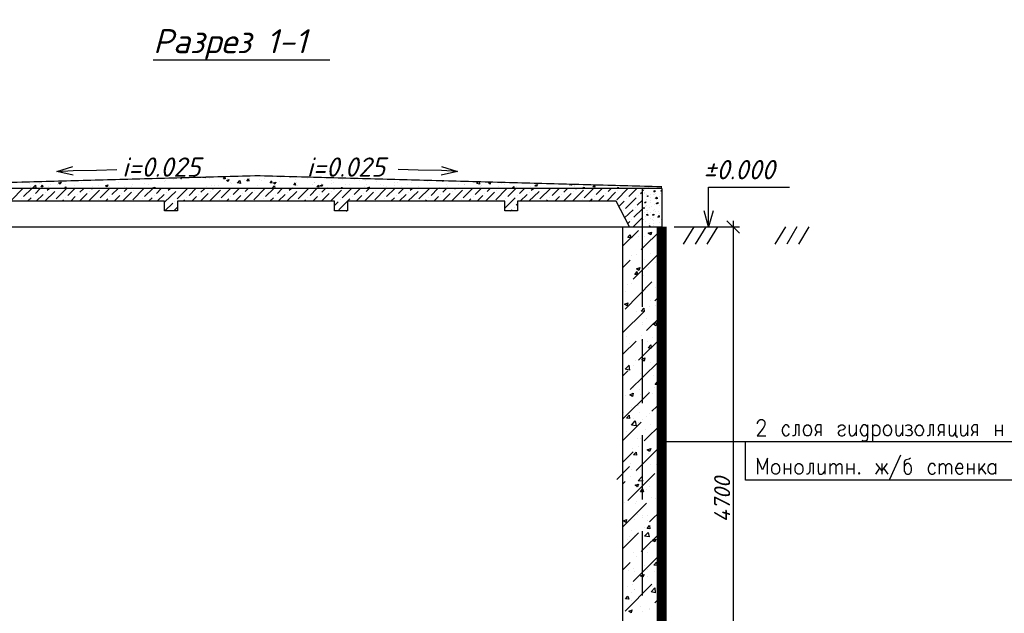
# Model space of a CAD drawing. Extents: x -119078 to 1619993, y 264752 to 340742.
# Tile 71 of 220: x 437390 to 452734, y 316423 to 325684. Entities that reach past the tile are written whole.
import ezdxf

# ---------------------------------------------------------------- set-up
doc = ezdxf.new("R2010")
doc.units = 0
doc.header["$MEASUREMENT"] = 0
for name, color, linetype in [('PDF _Геометрия', 250, 'Continuous'), ('PDF _Текст', 7, 'Continuous'), ('Ярлык', 1, 'Continuous')]:
    doc.layers.add(name, color=color, linetype=linetype)
doc.styles.add('ISO', font='times.ttf')
doc.styles.add('PDF ISOCPEUR Italic', font='isocpeui.ttf')

msp = doc.modelspace()

# ---------------------------------------------------------------- linework, layer by layer
at = {"layer": 'PDF _Геометрия', "color": 7, "lineweight": -3}
for points in [[(439469.806, 325056.505), (441374.856, 325056.505), (442225.778, 325056.505)], [(438225.174, 323259.408), (437971.167, 323316.56), (438218.823, 323392.762)], [(437971.167, 323316.56), (438225.174, 323329.26), (438587.133, 323335.61), (438904.641, 323348.311)], [(444213.38, 323316.56), (443965.723, 323329.26), (443597.414, 323335.61), (443286.256, 323348.311)], [(443965.723, 323392.762), (444213.38, 323316.56), (443959.373, 323259.408)], [(435393, 323049.853), (434796.084, 323049.853), (434796.084, 322452.937), (435393, 322452.937), (435393, 314051.668), (446791.547, 314051.668), (446791.547, 322452.937), (447394.813, 322452.937), (447394.813, 313448.402)], [(435291.397, 322452.937), (446893.15, 322452.937), (447096.355, 322452.937), (447096.355, 323049.853), (435094.542, 323049.853)], [(447394.813, 323049.853), (447394.813, 322452.937)], [(448125.082, 322452.937), (448125.082, 322700.594), (448125.082, 323068.903), (449388.765, 323068.903)], [(446893.15, 322452.937), (446683.594, 322852.998), (445146.854, 322852.998), (445146.854, 322700.594), (444949.999, 322700.594), (444949.999, 322852.998), (442498.835, 322852.998), (442498.835, 322700.594), (442295.63, 322700.594), (442295.63, 322852.998), (439850.816, 322852.998), (439850.816, 322700.594), (439647.611, 322700.594), (439647.611, 322852.998), (437196.447, 322852.998)], [(448194.933, 322700.594), (448125.082, 322452.937), (448055.23, 322700.594)], [(447896.476, 322452.937), (447731.371, 322179.88)], [(448080.63, 322452.937), (447915.526, 322179.88)], [(448264.785, 322452.937), (448099.681, 322179.88)], [(449325.263, 322452.937), (449160.159, 322179.88)], [(449503.068, 322452.937), (449344.313, 322179.88)], [(449687.222, 322452.937), (449528.468, 322179.88)], [(448888.782, 319381.728), (448888.782, 319394.428), (448901.483, 319419.829), (448907.833, 319432.529), (448926.883, 319445.23), (448964.984, 319445.23), (448984.035, 319432.529), (448996.735, 319419.829), (449003.085, 319394.428), (449003.085, 319369.028), (448996.735, 319349.977), (448977.685, 319311.876), (448882.432, 319191.223), (449015.786, 319191.223)], [(449384.095, 319324.577), (449365.045, 319349.977), (449345.994, 319362.678), (449320.594, 319362.678), (449301.543, 319349.977), (449282.493, 319324.577), (449269.792, 319286.476), (449269.792, 319267.425), (449282.493, 319229.324), (449301.543, 319203.923), (449320.594, 319191.223), (449345.994, 319191.223), (449365.045, 319203.923), (449384.095, 319229.324)], [(449536.499, 319191.223), (449536.499, 319362.678), (449479.348, 319362.678), (449479.348, 319242.024), (449472.998, 319203.923), (449453.947, 319191.223), (449434.897, 319191.223)], [(449879.408, 319191.223), (449879.408, 319362.678), (449822.257, 319362.678), (449803.206, 319349.977), (449796.856, 319337.277), (449784.156, 319311.876), (449784.156, 319299.176), (449796.856, 319273.775), (449803.206, 319267.425), (449822.257, 319254.725), (449879.408, 319254.725)], [(450146.115, 319324.577), (450158.816, 319349.977), (450184.216, 319362.678), (450215.967, 319362.678), (450241.368, 319349.977), (450254.068, 319324.577), (450241.368, 319299.176), (450222.317, 319286.476), (450177.866, 319273.775), (450158.816, 319267.425), (450146.115, 319242.024), (450146.115, 319229.324), (450158.816, 319203.923), (450184.216, 319191.223), (450215.967, 319191.223), (450241.368, 319203.923), (450254.068, 319229.324)], [(450317.57, 319362.678), (450317.57, 319242.024), (450330.27, 319203.923), (450349.321, 319191.223), (450374.721, 319191.223), (450393.772, 319203.923), (450425.523, 319242.024)], [(450425.523, 319362.678), (450425.523, 319191.223)], [(450603.327, 319324.577), (450596.977, 319337.277), (450584.277, 319349.977), (450565.226, 319362.678), (450539.825, 319362.678), (450520.775, 319349.977), (450501.724, 319324.577), (450489.024, 319286.476), (450489.024, 319267.425), (450501.724, 319229.324), (450520.775, 319203.923), (450539.825, 319191.223), (450565.226, 319191.223), (450584.277, 319203.923), (450603.327, 319229.324)], [(450603.327, 319362.678), (450603.327, 319172.173), (450596.977, 319134.072), (450584.277, 319121.371), (450565.226, 319108.671), (450539.825, 319108.671), (450520.775, 319121.371)], [(450679.529, 319362.678), (450679.529, 319108.671)], [(450679.529, 319324.577), (450698.58, 319349.977), (450717.63, 319362.678), (450749.381, 319362.678), (450768.431, 319349.977), (450787.482, 319324.577), (450793.832, 319286.476), (450793.832, 319267.425), (450787.482, 319229.324), (450768.431, 319203.923), (450749.381, 319191.223), (450717.63, 319191.223), (450698.58, 319203.923), (450679.529, 319229.324)], [(451041.489, 319362.678), (451041.489, 319242.024), (451054.189, 319203.923), (451073.239, 319191.223), (451098.64, 319191.223), (451117.691, 319203.923), (451149.441, 319242.024)], [(451149.441, 319362.678), (451149.441, 319191.223)], [(451193.893, 319349.977), (451225.643, 319362.678), (451251.044, 319362.678), (451282.795, 319349.977), (451289.145, 319324.577), (451282.795, 319299.176), (451263.744, 319286.476), (451231.994, 319286.476)], [(451632.054, 319191.223), (451632.054, 319362.678), (451574.902, 319362.678), (451574.902, 319242.024), (451568.552, 319203.923), (451549.502, 319191.223), (451530.451, 319191.223)], [(451797.158, 319191.223), (451797.158, 319362.678), (451740.007, 319362.678), (451720.956, 319349.977), (451708.256, 319337.277), (451701.906, 319311.876), (451701.906, 319299.176), (451708.256, 319273.775), (451720.956, 319267.425), (451740.007, 319254.725), (451797.158, 319254.725)], [(451873.36, 319362.678), (451873.36, 319242.024), (451879.71, 319203.923), (451898.761, 319191.223), (451930.512, 319191.223), (451949.562, 319203.923), (451974.963, 319242.024)], [(451974.963, 319362.678), (451974.963, 319191.223), (451994.013, 319191.223), (451994.013, 319159.472)], [(452051.165, 319362.678), (452051.165, 319242.024), (452063.865, 319203.923), (452082.916, 319191.223), (452108.316, 319191.223), (452127.367, 319203.923), (452159.118, 319242.024)], [(452159.118, 319362.678), (452159.118, 319191.223)], [(452317.872, 319191.223), (452317.872, 319362.678), (452260.72, 319362.678), (452241.67, 319349.977), (452235.32, 319337.277), (452222.619, 319311.876), (452222.619, 319299.176), (452235.32, 319273.775), (452241.67, 319267.425), (452260.72, 319254.725), (452317.872, 319254.725)], [(452597.279, 319362.678), (452597.279, 319191.223)], [(452698.882, 319362.678), (452698.882, 319191.223)], [(449784.156, 319191.223), (449822.257, 319254.725)], [(451263.744, 319286.476), (451282.795, 319273.775), (451289.145, 319267.425), (451301.845, 319242.024), (451289.145, 319216.624), (451282.795, 319203.923), (451263.744, 319191.223), (451225.643, 319191.223), (451193.893, 319203.923)], [(451701.906, 319191.223), (451740.007, 319254.725)], [(452222.619, 319191.223), (452260.72, 319254.725)], [(452597.279, 319273.775), (452698.882, 319273.775)], [(447409.194, 319102.321), (458140.974, 319102.321), (458140.974, 318499.055)], [(460179.377, 318499.055), (448698.277, 318499.055), (448698.277, 319102.321)], [(449041.186, 318594.308), (449041.186, 318841.964), (448964.984, 318664.159), (448888.782, 318841.964), (448888.782, 318594.308)], [(451117.691, 318892.765), (450946.236, 318511.755)], [(451270.095, 318841.964), (451251.044, 318829.264), (451206.593, 318816.563), (451187.542, 318810.213), (451174.842, 318784.813), (451174.842, 318638.759), (451187.542, 318619.708), (451193.893, 318607.008), (451212.943, 318594.308), (451244.694, 318594.308), (451263.744, 318607.008), (451282.795, 318626.058), (451289.145, 318664.159), (451289.145, 318689.56), (451282.795, 318721.311), (451270.095, 318734.011), (451263.744, 318746.712), (451244.694, 318759.412), (451212.943, 318759.412), (451193.893, 318746.712), (451174.842, 318721.311)], [(449301.543, 318759.412), (449301.543, 318594.308)], [(449403.146, 318759.412), (449403.146, 318594.308)], [(449758.755, 318594.308), (449758.755, 318759.412), (449701.604, 318759.412), (449701.604, 318638.759), (449688.903, 318607.008), (449669.853, 318594.308), (449650.802, 318594.308)], [(449834.957, 318759.412), (449834.957, 318638.759), (449841.307, 318607.008), (449860.358, 318594.308), (449892.109, 318594.308), (449911.159, 318607.008), (449936.56, 318638.759)], [(449936.56, 318759.412), (449936.56, 318594.308)], [(450012.762, 318759.412), (450012.762, 318594.308)], [(450012.762, 318714.961), (450044.513, 318746.712), (450063.563, 318759.412), (450082.614, 318759.412), (450101.664, 318746.712), (450108.014, 318714.961), (450108.014, 318594.308)], [(450108.014, 318714.961), (450139.765, 318746.712), (450158.816, 318759.412), (450177.866, 318759.412), (450196.917, 318746.712), (450203.267, 318714.961), (450203.267, 318594.308)], [(450279.469, 318759.412), (450279.469, 318594.308)], [(450387.422, 318759.412), (450387.422, 318594.308)], [(450730.33, 318594.308), (450793.832, 318689.56)], [(450908.135, 318759.412), (450825.583, 318651.459), (450736.681, 318759.412)], [(450825.583, 318759.412), (450825.583, 318594.308)], [(450850.984, 318689.56), (450920.835, 318594.308)], [(451663.805, 318721.311), (451644.754, 318746.712), (451625.704, 318759.412), (451593.953, 318759.412), (451574.902, 318746.712), (451555.852, 318721.311), (451549.502, 318689.56), (451549.502, 318664.159), (451555.852, 318626.058), (451574.902, 318607.008), (451593.953, 318594.308), (451625.704, 318594.308), (451644.754, 318607.008), (451663.805, 318626.058)], [(451720.956, 318759.412), (451720.956, 318594.308)], [(451720.956, 318714.961), (451746.357, 318746.712), (451765.407, 318759.412), (451784.458, 318759.412), (451803.508, 318746.712), (451816.209, 318714.961), (451816.209, 318594.308)], [(451816.209, 318714.961), (451841.609, 318746.712), (451860.66, 318759.412), (451879.71, 318759.412), (451898.761, 318746.712), (451911.461, 318714.961), (451911.461, 318594.308)], [(451974.963, 318689.56), (452089.266, 318689.56), (452089.266, 318714.961), (452082.916, 318734.011), (452070.215, 318746.712), (452051.165, 318759.412), (452025.764, 318759.412), (452006.714, 318746.712), (451987.663, 318721.311), (451974.963, 318689.56), (451974.963, 318664.159), (451987.663, 318626.058), (452006.714, 318607.008), (452025.764, 318594.308), (452051.165, 318594.308), (452070.215, 318607.008), (452089.266, 318626.058)], [(452159.118, 318759.412), (452159.118, 318594.308)], [(452260.72, 318759.412), (452260.72, 318594.308)], [(452336.922, 318759.412), (452336.922, 318594.308)], [(452432.175, 318759.412), (452336.922, 318638.759)], [(452375.023, 318689.56), (452444.875, 318594.308)], [(452597.279, 318626.058), (452578.229, 318607.008), (452559.178, 318594.308), (452527.427, 318594.308), (452508.377, 318607.008), (452502.027, 318619.708), (452489.326, 318626.058), (452482.976, 318664.159), (452482.976, 318689.56), (452489.326, 318721.311), (452508.377, 318746.712), (452527.427, 318759.412), (452559.178, 318759.412), (452578.229, 318746.712), (452597.279, 318721.311)], [(452597.279, 318759.412), (452597.279, 318594.308)], [(449301.543, 318676.86), (449403.146, 318676.86)], [(450279.469, 318676.86), (450387.422, 318676.86)], [(452159.118, 318676.86), (452260.72, 318676.86)]]:
    msp.add_lwpolyline(points, dxfattribs=at)
at = {"layer": 'PDF _Геометрия', "color": 7, "lineweight": -3, "const_width": 19.05}
msp.add_lwpolyline([(434792.909, 323053.028), (434792.909, 323078.429), (441095.448, 323249.883), (447391.638, 323078.429), (447391.638, 323053.028)], close=True, dxfattribs=at)
at = {"layer": 'PDF _Геометрия', "color": 8, "lineweight": -3, "true_color": 0x767676}
for points in [[(437431.403, 323138.755), (437431.403, 323138.755)], [(438002.918, 323138.755), (438002.918, 323138.755)], [(438199.773, 323164.156), (438199.773, 323164.156)], [(438358.527, 323145.105), (438358.527, 323145.105)], [(438618.884, 323183.206), (438618.884, 323183.206)], [(438923.692, 323151.456), (438923.692, 323151.456)], [(439653.961, 323157.806), (439653.961, 323157.806)], [(439666.661, 323176.856), (439666.661, 323176.856)], [(439793.664, 323189.557), (439793.664, 323189.557)], [(439888.917, 323221.307), (439907.967, 323202.257), (439914.318, 323221.307)], [(439914.318, 323189.557), (439914.318, 323189.557)], [(439984.169, 323214.957), (439984.169, 323214.957)], [(440079.422, 323221.307), (440079.422, 323221.307)], [(440282.627, 323227.658), (440282.627, 323214.957), (440238.176, 323221.307), (440244.526, 323227.658)], [(440352.479, 323208.607), (440352.479, 323208.607)], [(440619.186, 323176.856), (440650.937, 323189.557), (440638.236, 323157.806), (440612.836, 323176.856)], [(440625.536, 323202.257), (440625.536, 323202.257)], [(440676.337, 323151.456), (440676.337, 323151.456)], [(440784.29, 323132.405), (440822.391, 323176.856), (440828.741, 323126.055), (440784.29, 323138.755)], [(440816.041, 323145.105), (440816.041, 323145.105)], [(440892.243, 323189.557), (440892.243, 323189.557)], [(440962.095, 323170.506), (440930.344, 323170.506), (440955.745, 323202.257), (440962.095, 323164.156)], [(440943.044, 323157.806), (440943.044, 323157.806)], [(440949.395, 323164.156), (440949.395, 323164.156)], [(440974.795, 323202.257), (440974.795, 323202.257)], [(441057.347, 323246.708), (441057.347, 323246.708)], [(441133.549, 323183.206), (441133.549, 323183.206)], [(441165.3, 323176.856), (441165.3, 323176.856)], [(441209.751, 323202.257), (441209.751, 323202.257)], [(441324.054, 323138.755), (441292.304, 323138.755), (441317.704, 323170.506)], [(441324.054, 323132.405), (441317.704, 323164.156)], [(441330.405, 323234.008), (441330.405, 323234.008)], [(441393.906, 323145.105), (441393.906, 323145.105)], [(441438.357, 323164.156), (441438.357, 323164.156)], [(441451.058, 323227.658), (441451.058, 323227.658)], [(441470.108, 323234.008), (441470.108, 323234.008)], [(441603.462, 323221.307), (441603.462, 323221.307)], [(441679.664, 323132.405), (441686.014, 323100.654), (441660.613, 323107.004), (441686.014, 323138.755)], [(441686.014, 323195.907), (441686.014, 323195.907)], [(441711.414, 323151.456), (441711.414, 323151.456)], [(441870.169, 323208.607), (441870.169, 323208.607)], [(441978.121, 323145.105), (441978.121, 323145.105)], [(441984.472, 323138.755), (441984.472, 323138.755)], [(442143.226, 323202.257), (442143.226, 323202.257)], [(442244.828, 323170.506), (442244.828, 323170.506)], [(442276.579, 323151.456), (442276.579, 323151.456)], [(442416.283, 323189.557), (442416.283, 323189.557)], [(442505.185, 323208.607), (442505.185, 323208.607)], [(442600.438, 323195.907), (442600.438, 323195.907)], [(442682.99, 323176.856), (442682.99, 323176.856)], [(442771.892, 323170.506), (442771.892, 323170.506)], [(442956.047, 323164.156), (442956.047, 323164.156)], [(443229.104, 323151.456), (443229.104, 323151.456)], [(443279.905, 323145.105), (443279.905, 323145.105)], [(443502.161, 323145.105), (443502.161, 323145.105)], [(443540.262, 323183.206), (443540.262, 323183.206)], [(443749.818, 323164.156), (443749.818, 323164.156)], [(443972.073, 323170.506), (443991.124, 323164.156), (443991.124, 323170.506)], [(444549.938, 323157.806), (444556.289, 323119.705), (444511.837, 323126.055), (444537.238, 323157.806)], [(444575.339, 323151.456), (444575.339, 323151.456)], [(437266.299, 322872.048), (437431.403, 323043.503)], [(437450.453, 322922.85), (437577.457, 323049.853)], [(437539.356, 323126.055), (437539.356, 323126.055)], [(437558.406, 323081.604), (437558.406, 323081.604)], [(437634.608, 322973.651), (437710.81, 323049.853)], [(437704.46, 323126.055), (437704.46, 323126.055)], [(437780.662, 322852.998), (437939.416, 323005.402)], [(437787.012, 322992.701), (437787.012, 322992.701)], [(437818.763, 323024.452), (437850.514, 323049.853)], [(437837.814, 323075.254), (437837.814, 323075.254)], [(437875.914, 323119.705), (437875.914, 323119.705)], [(437958.467, 322891.099), (438117.221, 323049.853)], [(437971.167, 323043.503), (437971.167, 323043.503)], [(437977.517, 323113.355), (437977.517, 323113.355)], [(438091.82, 323049.853), (438110.871, 323075.254), (438110.871, 323049.853)], [(438098.17, 323113.355), (438098.17, 323113.355)], [(438142.621, 322941.9), (438250.574, 323049.853)], [(438244.224, 323100.654), (438244.224, 323100.654)], [(438326.776, 322992.701), (438390.278, 323049.853)], [(438460.13, 322852.998), (438631.584, 323024.452)], [(438479.18, 323005.402), (438479.18, 323005.402)], [(438510.931, 323043.503), (438523.631, 323049.853)], [(438517.281, 323087.954), (438517.281, 323087.954)], [(438625.234, 323100.654), (438625.234, 323100.654)], [(438644.285, 322903.799), (438790.338, 323049.853)], [(438790.338, 323081.604), (438790.338, 323081.604)], [(438828.439, 322954.6), (438923.692, 323049.853)], [(438993.544, 322852.998), (439133.247, 322992.701)], [(439018.944, 323005.402), (439063.395, 323049.853)], [(439025.294, 323087.954), (439025.294, 323087.954)], [(439057.045, 323068.903), (439057.045, 323068.903)], [(439133.247, 323081.604), (439133.247, 323081.604)], [(439152.298, 323107.004), (439152.298, 323107.004)], [(439152.298, 322872.048), (439317.402, 323043.503)], [(439164.998, 323024.452), (439164.998, 323024.452)], [(439330.102, 323056.203), (439330.102, 323056.203)], [(439336.453, 322922.85), (439463.456, 323049.853), (439457.106, 323056.203), (439495.207, 323068.903), (439488.857, 323049.853)], [(439342.803, 323132.405), (439342.803, 323132.405)], [(439393.604, 323119.705), (439393.604, 323119.705)], [(439520.607, 322973.651), (439596.809, 323049.853)], [(439653.961, 322840.297), (439825.415, 323005.402)], [(439673.011, 322992.701), (439673.011, 322992.701)], [(439704.762, 323024.452), (439736.513, 323049.853)], [(439844.466, 322891.099), (440003.22, 323049.853)], [(439857.166, 323043.503), (439857.166, 323043.503)], [(440028.621, 322941.9), (440136.573, 323049.853)], [(440085.772, 323049.853), (440085.772, 323049.853)], [(440168.324, 323056.203), (440168.324, 323056.203)], [(440174.674, 323056.203), (440174.674, 323056.203)], [(440212.775, 322992.701), (440276.277, 323049.853)], [(440301.678, 323075.254), (440301.678, 323075.254)], [(440346.129, 322852.998), (440517.583, 323024.452)], [(440365.179, 323005.402), (440365.179, 323005.402)], [(440384.23, 323100.654), (440384.23, 323100.654)], [(440396.93, 323043.503), (440409.631, 323049.853)], [(440428.681, 323094.304), (440428.681, 323094.304)], [(440492.183, 323100.654), (440492.183, 323100.654)], [(440530.284, 322903.799), (440676.337, 323049.853)], [(440689.038, 323126.055), (440689.038, 323126.055)], [(440714.438, 322954.6), (440809.691, 323049.853)], [(440879.543, 322852.998), (441019.246, 322992.701)], [(440904.943, 323005.402), (440949.395, 323049.853)], [(441038.297, 322872.048), (441203.401, 323043.503)], [(441050.997, 323024.452), (441050.997, 323024.452)], [(441095.448, 323094.304), (441095.448, 323094.304)], [(441222.452, 322922.85), (441349.455, 323049.853)], [(441324.054, 323049.853), (441362.155, 323094.304), (441368.506, 323049.853)], [(441324.054, 323049.853), (441324.054, 323049.853)], [(441406.607, 322973.651), (441482.809, 323049.853)], [(441463.758, 323062.553), (441463.758, 323062.553)], [(441552.66, 322852.998), (441711.414, 323005.402)], [(441559.01, 322992.701), (441559.01, 322992.701)], [(441590.761, 323024.452), (441622.512, 323049.853)], [(441641.563, 323068.903), (441641.563, 323068.903)], [(441724.115, 323100.654), (441724.115, 323100.654)], [(441730.465, 322891.099), (441889.219, 323049.853)], [(441743.165, 323043.503), (441743.165, 323043.503)], [(441914.62, 322941.9), (442022.573, 323049.853)], [(441959.071, 323113.355), (441959.071, 323113.355)], [(442111.475, 323107.004), (442098.775, 323081.604), (442073.374, 323094.304), (442111.475, 323113.355)], [(442086.074, 323126.055), (442086.074, 323126.055)], [(442098.775, 322992.701), (442155.926, 323049.853)], [(442181.327, 323068.903), (442181.327, 323068.903)], [(442232.128, 322852.998), (442403.583, 323024.452)], [(442251.179, 323132.405), (442251.179, 323132.405)], [(442251.179, 323005.402), (442251.179, 323005.402)], [(442282.929, 323043.503), (442295.63, 323049.853)], [(442397.232, 323049.853), (442409.933, 323068.903), (442416.283, 323049.853)], [(442416.283, 322903.799), (442562.337, 323049.853)], [(442473.434, 323119.705), (442473.434, 323119.705)], [(442524.236, 323119.705), (442524.236, 323119.705)], [(442600.438, 322954.6), (442695.69, 323049.853)], [(442759.192, 323075.254), (442759.192, 323075.254)], [(442765.542, 322852.998), (442905.246, 322992.701)], [(442790.943, 323107.004), (442790.943, 323107.004)], [(442790.943, 323005.402), (442835.394, 323049.853), (442841.744, 323068.903), (442803.643, 323056.203), (442809.993, 323049.853)], [(442924.296, 322872.048), (443089.4, 323043.503)], [(442936.996, 323024.452), (442936.996, 323024.452)], [(443019.549, 323107.004), (443019.549, 323107.004)], [(443064, 323094.304), (443064, 323094.304)], [(443108.451, 323081.604), (443108.451, 323081.604)], [(443108.451, 322922.85), (443235.454, 323049.853)], [(443235.454, 323094.304), (443235.454, 323094.304)], [(443292.606, 322973.651), (443368.808, 323049.853)], [(443337.057, 323087.954), (443337.057, 323087.954)], [(443425.959, 323119.705), (443425.959, 323119.705)], [(443438.659, 322852.998), (443597.414, 323005.402)], [(443445.01, 322992.701), (443445.01, 322992.701)], [(443476.76, 323024.452), (443508.511, 323049.853)], [(443603.764, 323075.254), (443603.764, 323075.254)], [(443610.114, 322891.099), (443775.218, 323049.853)], [(443629.164, 323043.503), (443629.164, 323043.503)], [(443768.868, 323132.405), (443768.868, 323132.405)], [(443800.619, 322941.9), (443908.572, 323049.853)], [(443876.821, 323062.553), (443876.821, 323062.553)], [(443933.972, 323068.903), (443933.972, 323068.903)], [(443984.774, 322992.701), (444041.925, 323049.853)], [(444041.925, 323119.705), (444041.925, 323119.705)], [(444054.626, 323081.604), (444054.626, 323081.604)], [(444118.127, 322852.998), (444289.582, 323024.452)], [(444137.178, 323005.402), (444137.178, 323005.402)], [(444168.929, 323043.503), (444181.629, 323049.853)], [(444232.43, 323119.705), (444232.43, 323119.705)], [(444302.282, 322903.799), (444448.336, 323049.853)], [(444314.982, 323107.004), (444314.982, 323107.004)], [(444321.332, 323119.705), (444321.332, 323119.705)], [(444378.484, 323062.553), (444378.484, 323062.553)], [(444486.437, 322954.6), (444581.689, 323049.853)], [(444575.339, 323087.954), (444575.339, 323087.954)], [(444581.689, 323094.304), (444581.689, 323094.304)], [(444651.541, 323062.553), (444651.541, 323062.553)], [(444651.541, 322852.998), (444791.245, 322992.701)], [(444676.942, 323005.402), (444721.393, 323049.853)], [(444810.295, 322872.048), (444975.4, 323043.503)], [(444822.996, 323024.452), (444822.996, 323024.452)], [(444854.746, 323081.604), (444854.746, 323081.604)], [(444892.847, 323132.405), (444892.847, 323132.405)], [(444943.649, 323113.355), (444943.649, 323113.355)], [(444994.45, 322922.85), (445121.453, 323049.853)], [(445057.952, 323049.853), (445089.703, 323081.604), (445096.053, 323049.853)], [(445096.053, 323056.203), (445096.053, 323056.203)], [(445127.804, 323075.254), (445127.804, 323075.254)], [(445178.605, 322973.651), (445254.807, 323049.853)], [(445324.659, 322852.998), (445483.413, 323005.402)], [(445331.009, 322992.701), (445331.009, 322992.701)], [(445350.059, 323087.954), (445350.059, 323087.954)], [(445362.76, 323024.452), (445394.51, 323049.853)], [(445400.861, 323062.553), (445400.861, 323062.553)], [(445426.261, 323100.654), (445458.012, 323113.355), (445445.312, 323081.604), (445419.911, 323094.304)], [(445496.113, 322891.099), (445661.217, 323049.853)], [(445515.164, 323043.503), (445515.164, 323043.503)], [(445616.766, 323126.055), (445616.766, 323126.055)], [(445686.618, 322941.9), (445794.571, 323049.853)], [(445718.369, 323056.203), (445718.369, 323056.203)], [(445870.773, 322992.701), (445927.924, 323049.853)], [(445985.076, 323119.705), (445991.426, 323100.654), (445959.675, 323107.004), (445972.376, 323119.705)], [(446004.126, 322852.998), (446175.581, 323024.452)], [(446023.177, 323005.402), (446023.177, 323005.402)], [(446029.527, 323087.954), (446029.527, 323087.954)], [(446042.227, 323100.654), (446042.227, 323100.654)], [(446054.928, 323043.503), (446067.628, 323049.853)], [(446150.18, 323056.203), (446162.88, 323049.853)], [(446156.53, 323056.203), (446188.281, 323068.903), (446181.931, 323049.853)], [(446188.281, 322903.799), (446334.335, 323049.853)], [(446372.436, 322954.6), (446467.688, 323049.853)], [(446391.486, 323062.553), (446391.486, 323062.553)], [(446537.54, 322852.998), (446677.244, 322992.701)], [(446562.941, 323005.402), (446607.392, 323049.853)], [(446651.843, 323100.654), (446651.843, 323100.654)], [(446696.294, 323049.853), (446715.345, 323068.903), (446715.345, 323049.853)], [(446696.294, 322872.048), (446861.399, 323043.503)], [(446708.995, 323024.452), (446708.995, 323024.452)], [(446880.449, 322922.85), (447007.453, 323049.853)], [(447064.604, 322973.651), (447096.355, 322999.052)], [(447121.755, 323037.153), (447121.755, 323037.153)], [(447121.755, 322992.701), (447121.755, 322992.701)], [(447166.207, 323043.503), (447166.207, 323043.503)], [(447191.607, 323068.903), (447191.607, 323068.903)], [(447267.809, 323018.102), (447267.809, 323018.102)], [(447394.813, 323005.402), (447382.112, 323011.752), (447394.813, 323018.102)], [(437418.703, 322891.099), (437418.703, 322891.099)], [(437513.955, 322852.998), (437571.107, 322903.799)], [(437602.857, 322941.9), (437602.857, 322941.9)], [(437647.309, 322852.998), (437755.261, 322954.6)], [(437920.366, 322852.998), (437920.366, 322852.998)], [(438053.719, 322852.998), (438072.77, 322872.048)], [(438104.52, 322903.799), (438104.52, 322903.799)], [(438187.073, 322852.998), (438256.924, 322922.85)], [(438295.025, 322954.6), (438295.025, 322954.6)], [(438320.426, 322852.998), (438441.079, 322973.651)], [(438612.534, 322872.048), (438612.534, 322872.048)], [(438726.837, 322852.998), (438764.938, 322891.099)], [(438796.688, 322922.85), (438796.688, 322922.85)], [(438860.19, 322852.998), (438949.092, 322941.9)], [(438980.843, 322973.651), (438980.843, 322973.651)], [(439266.601, 322852.998), (439266.601, 322852.998)], [(439304.702, 322891.099), (439304.702, 322891.099)], [(439399.954, 322852.998), (439457.106, 322903.799)], [(439488.857, 322941.9), (439488.857, 322941.9)], [(439533.308, 322852.998), (439641.261, 322954.6)], [(439806.365, 322852.998), (439806.365, 322852.998)], [(439939.718, 322852.998), (439958.769, 322872.048)], [(439990.52, 322903.799), (439990.52, 322903.799)], [(440073.072, 322852.998), (440142.924, 322922.85)], [(440181.025, 322954.6), (440181.025, 322954.6)], [(440206.425, 322852.998), (440327.078, 322973.651)], [(440498.533, 322872.048), (440498.533, 322872.048)], [(440612.836, 322852.998), (440650.937, 322891.099)], [(440682.688, 322922.85), (440682.688, 322922.85)], [(440746.189, 322852.998), (440835.092, 322941.9)], [(440866.842, 322973.651), (440866.842, 322973.651)], [(441152.6, 322852.998), (441152.6, 322852.998)], [(441190.701, 322891.099), (441190.701, 322891.099)], [(441285.953, 322852.998), (441343.105, 322903.799)], [(441374.856, 322941.9), (441374.856, 322941.9)], [(441419.307, 322852.998), (441527.26, 322954.6)], [(441692.364, 322852.998), (441692.364, 322852.998)], [(441825.717, 322852.998), (441844.768, 322872.048)], [(441876.519, 322903.799), (441876.519, 322903.799)], [(441959.071, 322852.998), (442028.923, 322922.85)], [(442067.024, 322954.6), (442067.024, 322954.6)], [(442092.424, 322852.998), (442213.078, 322973.651)], [(442295.63, 322783.146), (442352.781, 322840.297)], [(442365.482, 322719.644), (442498.835, 322852.998), (442536.936, 322891.099)], [(442384.532, 322872.048), (442384.532, 322872.048)], [(442568.687, 322922.85), (442568.687, 322922.85)], [(442632.188, 322852.998), (442721.091, 322941.9)], [(442752.842, 322973.651), (442752.842, 322973.651)], [(443038.599, 322852.998), (443038.599, 322852.998)], [(443076.7, 322891.099), (443076.7, 322891.099)], [(443171.953, 322852.998), (443229.104, 322903.799)], [(443260.855, 322941.9), (443260.855, 322941.9)], [(443305.306, 322852.998), (443413.259, 322954.6)], [(443578.363, 322852.998), (443578.363, 322852.998)], [(443711.717, 322852.998), (443730.767, 322872.048)], [(443762.518, 322903.799), (443762.518, 322903.799)], [(443845.07, 322852.998), (443914.922, 322922.85)], [(443953.023, 322954.6), (443953.023, 322954.6)], [(443978.424, 322852.998), (444099.077, 322973.651)], [(444270.531, 322872.048), (444270.531, 322872.048)], [(444384.834, 322852.998), (444422.935, 322891.099)], [(444454.686, 322922.85), (444454.686, 322922.85)], [(444518.188, 322852.998), (444607.09, 322941.9)], [(444638.841, 322973.651), (444638.841, 322973.651)], [(444924.598, 322852.998), (444924.598, 322852.998)], [(444949.999, 322745.045), (445108.753, 322903.799)], [(444962.699, 322891.099), (444962.699, 322891.099)], [(445146.854, 322941.9), (445146.854, 322941.9)], [(445191.305, 322852.998), (445299.258, 322954.6)], [(445464.362, 322852.998), (445464.362, 322852.998)], [(445597.716, 322852.998), (445616.766, 322872.048)], [(445648.517, 322903.799), (445648.517, 322903.799)], [(445731.069, 322852.998), (445800.921, 322922.85)], [(445832.672, 322954.6), (445832.672, 322954.6)], [(445864.423, 322852.998), (445985.076, 322973.651)], [(446156.53, 322872.048), (446156.53, 322872.048)], [(446270.833, 322852.998), (446308.934, 322891.099)], [(446340.685, 322922.85), (446340.685, 322922.85)], [(446404.187, 322852.998), (446493.089, 322941.9)], [(446524.84, 322973.651), (446524.84, 322973.651)], [(446728.045, 322770.446), (446810.597, 322852.998)], [(446829.648, 322738.695), (446994.752, 322903.799)], [(446848.698, 322891.099), (446848.698, 322891.099)], [(447013.803, 322789.496), (447096.355, 322865.698)], [(447032.853, 322941.9), (447032.853, 322941.9)], [(447128.106, 322967.301), (447128.106, 322967.301)], [(447153.506, 322852.998), (447153.506, 322852.998)], [(447159.856, 322954.6), (447159.856, 322954.6)], [(447159.856, 322872.048), (447159.856, 322872.048)], [(447185.257, 322935.55), (447185.257, 322935.55)], [(447217.008, 322954.6), (447217.008, 322954.6)], [(447217.008, 322903.799), (447217.008, 322903.799)], [(447217.008, 322865.698), (447217.008, 322865.698)], [(447217.008, 322833.947), (447217.008, 322833.947)], [(447267.809, 322960.951), (447267.809, 322960.951)], [(447280.51, 322960.951), (447280.51, 322960.951)], [(447286.86, 322891.099), (447286.86, 322891.099)], [(447293.21, 322973.651), (447293.21, 322973.651)], [(447312.26, 322878.398), (447312.26, 322878.398)], [(447318.611, 322929.2), (447318.611, 322929.2)], [(447363.062, 322929.2), (447363.062, 322929.2)], [(447375.762, 322973.651), (447375.762, 322973.651)], [(439653.961, 322700.594), (439774.614, 322821.247)], [(439793.664, 322700.594), (439850.816, 322757.745)], [(442479.784, 322700.594), (442486.135, 322700.594)], [(445038.901, 322700.594), (445064.302, 322719.644)], [(445096.053, 322751.395), (445096.053, 322751.395)], [(445127.804, 322789.496), (445146.854, 322808.547)], [(446797.897, 322700.594), (446797.897, 322700.594)], [(446816.948, 322592.641), (446950.301, 322719.644)], [(446963.001, 322605.341), (447096.355, 322732.345)], [(446982.052, 322751.395), (446982.052, 322751.395)], [(447147.156, 322764.095), (447147.156, 322764.095)], [(447153.506, 322789.496), (447153.506, 322789.496)], [(447153.506, 322706.944), (447153.506, 322706.944)], [(447166.207, 322700.594), (447166.207, 322700.594)], [(447210.658, 322757.745), (447210.658, 322757.745)], [(447242.409, 322776.796), (447242.409, 322776.796)], [(447267.809, 322700.594), (447267.809, 322700.594)], [(447280.51, 322719.644), (447280.51, 322719.644)], [(447286.86, 322802.196), (447286.86, 322802.196)], [(447299.56, 322694.244), (447299.56, 322694.244)], [(447337.661, 322694.244), (447337.661, 322694.244)], [(447350.361, 322827.597), (447350.361, 322827.597)], [(447356.712, 322783.146), (447356.712, 322783.146)], [(446867.749, 322503.739), (446899.5, 322535.489)], [(446931.251, 322567.24), (446931.251, 322567.24)], [(446950.301, 322452.937), (447083.654, 322586.291)], [(447109.055, 322573.59), (447109.055, 322573.59)], [(447115.405, 322573.59), (447115.405, 322573.59)], [(447121.755, 322675.193), (447121.755, 322675.193)], [(447147.156, 322618.042), (447147.156, 322618.042)], [(447147.156, 322535.489), (447147.156, 322535.489)], [(447178.907, 322675.193), (447178.907, 322675.193)], [(447217.008, 322668.843), (447217.008, 322668.843)], [(447217.008, 322586.291), (447217.008, 322586.291)], [(447248.759, 322567.24), (447248.759, 322567.24)], [(447267.809, 322598.991), (447267.809, 322598.991)], [(447274.159, 322548.19), (447274.159, 322548.19)], [(447280.51, 322637.092), (447280.51, 322637.092)], [(447337.661, 322605.341), (447356.712, 322624.392), (447356.712, 322605.341), (447331.311, 322605.341)], [(447331.311, 322605.341), (447331.311, 322605.341)], [(447356.712, 322662.493), (447356.712, 322662.493)], [(447363.062, 322611.691), (447363.062, 322611.691)], [(447388.462, 322560.89), (447388.462, 322560.89)], [(446791.547, 322154.48), (447032.853, 322395.786)], [(447077.304, 322097.328), (447394.813, 322414.836)], [(447140.806, 322452.937), (447140.806, 322452.937)], [(447204.308, 322497.389), (447204.308, 322497.389)], [(447267.809, 322503.739), (447267.809, 322503.739)], [(447274.159, 322465.638), (447274.159, 322465.638)], [(447356.712, 322459.288), (447356.712, 322459.288)], [(447363.062, 322516.439), (447363.062, 322516.439)], [(446943.951, 322281.483), (446943.951, 322281.483)], [(447032.853, 322306.884), (447032.853, 322306.884)], [(447134.456, 322306.884), (447134.456, 322306.884)], [(447223.358, 322268.783), (447223.358, 322268.783)], [(447134.456, 322198.931), (447134.456, 322198.931)], [(446791.547, 321817.921), (446905.85, 321932.224)], [(446886.799, 321919.523), (446886.799, 321919.523)], [(446931.251, 322002.076), (446931.251, 322002.076)], [(446950.301, 321633.766), (447369.412, 322059.227)], [(446994.752, 322014.776), (446994.752, 322014.776)], [(447121.755, 321944.924), (447121.755, 321944.924)], [(447223.358, 322040.177), (447223.358, 322040.177)], [(447045.554, 321817.921), (447045.554, 321817.921)], [(447191.607, 321817.921), (447191.607, 321817.921)], [(447293.21, 321900.473), (447293.21, 321900.473)], [(447007.453, 321754.419), (447020.153, 321709.968), (446975.702, 321709.968), (447013.803, 321754.419)], [(447020.153, 321741.719), (447020.153, 321741.719)], [(447115.405, 321690.917), (447115.405, 321690.917)], [(447331.311, 321678.217), (447331.311, 321678.217)], [(447369.412, 321646.466), (447369.412, 321646.466)], [(446823.298, 321170.204), (447242.409, 321595.665)], [(446867.749, 321551.214), (446867.749, 321551.214)], [(446924.9, 321570.264), (446924.9, 321570.264)], [(447140.806, 321513.113), (447140.806, 321513.113)], [(447299.56, 321506.763), (447299.56, 321506.763)], [(446823.298, 321443.261), (446823.298, 321443.261)], [(447109.055, 321436.911), (447109.055, 321436.911)], [(447217.008, 321303.557), (447217.008, 321303.557)], [(447286.86, 321297.207), (447394.813, 321405.16)], [(447128.106, 321132.103), (447077.304, 321138.453), (447115.405, 321182.904), (447121.755, 321132.103), (446791.547, 320801.894)], [(447096.355, 321182.904), (447096.355, 321182.904)], [(447102.705, 321201.955), (447102.705, 321201.955)], [(447204.308, 321214.655), (447204.308, 321214.655)], [(447293.21, 321227.355), (447293.21, 321227.355)], [(446994.752, 321125.753), (446994.752, 321125.753)], [(447153.506, 321024.15), (447153.506, 321024.15)], [(447159.856, 320833.645), (447394.813, 321068.601)], [(446899.5, 320903.497), (446899.5, 320903.497)], [(447090.005, 320928.898), (447090.005, 320928.898)], [(447090.005, 320928.898), (447090.005, 320928.898)], [(447185.257, 320852.696), (447185.257, 320852.696)], [(447267.809, 320941.598), (447324.961, 320960.648), (447305.91, 320909.847), (447267.809, 320935.248)], [(447382.112, 320966.999), (447382.112, 320966.999)], [(446842.348, 320738.393), (446842.348, 320738.393)], [(447032.853, 320370.083), (447394.813, 320732.042)], [(447077.304, 320751.093), (447077.304, 320751.093)], [(447248.759, 320719.342), (447248.759, 320719.342)], [(446791.547, 320465.335), (446994.752, 320668.541)], [(446893.15, 320630.44), (446893.15, 320630.44)], [(446924.9, 320605.039), (446924.9, 320605.039)], [(447077.304, 320674.891), (447077.304, 320674.891)], [(447178.907, 320668.541), (447178.907, 320668.541)], [(447369.412, 320681.241), (447369.412, 320681.241)], [(447070.954, 320420.884), (447070.954, 320420.884)], [(446880.449, 320293.881), (446893.15, 320217.679), (446823.298, 320230.379), (446886.799, 320293.881)], [(446855.049, 320249.43), (446855.049, 320249.43)], [(446905.85, 319912.871), (447331.311, 320331.982)], [(446950.301, 320287.531), (446950.301, 320287.531)], [(446982.052, 320363.733), (446982.052, 320363.733)], [(447102.705, 320331.982), (447102.705, 320331.982)], [(447217.008, 320338.332), (447217.008, 320338.332)], [(447261.459, 320230.379), (447261.459, 320230.379)], [(446791.547, 320128.777), (446867.749, 320204.979)], [(447058.254, 320166.878), (447058.254, 320166.878)], [(447261.459, 320128.777), (447261.459, 320128.777)], [(446950.301, 319944.622), (446950.301, 319944.622)], [(447286.86, 319950.972), (447286.86, 319950.972)], [(447324.961, 320033.524), (447337.661, 319989.073), (447293.21, 319995.423), (447331.311, 320033.524)], [(447356.712, 319925.571), (447356.712, 319925.571)], [(447369.412, 320033.524), (447394.813, 320058.925)], [(446791.547, 319455.659), (447204.308, 319868.42)], [(446823.298, 319823.969), (446823.298, 319823.969)], [(447051.904, 319912.871), (447051.904, 319912.871)], [(447058.254, 319830.319), (447058.254, 319830.319)], [(447185.257, 319887.47), (447185.257, 319887.47)], [(447248.759, 319855.719), (447248.759, 319855.719)], [(446924.9, 319639.814), (446924.9, 319639.814)], [(447039.203, 319658.864), (447039.203, 319658.864)], [(447242.409, 319576.312), (447394.813, 319722.366)], [(447369.412, 319716.016), (447369.412, 319716.016)], [(446797.897, 319557.262), (446797.897, 319557.262)], [(446861.399, 319525.511), (446861.399, 319525.511)], [(446963.001, 319455.659), (446963.001, 319455.659)], [(447051.904, 319550.911), (447051.904, 319550.911)], [(447159.856, 319487.41), (447159.856, 319487.41)], [(447210.658, 319538.211), (447210.658, 319538.211)], [(447337.661, 319589.012), (447337.661, 319589.012)], [(447394.813, 319506.46), (447388.462, 319500.11), (447350.361, 319525.511), (447394.813, 319544.561)], [(446791.547, 319119.1), (447077.304, 319404.858)], [(447032.853, 319404.858), (447032.853, 319404.858)], [(447121.755, 319112.75), (447394.813, 319385.807)], [(447217.008, 319373.107), (447217.008, 319373.107)], [(447369.412, 319436.608), (447369.412, 319436.608)], [(446848.698, 319252.454), (446848.698, 319252.454)], [(447020.153, 319150.851), (447020.153, 319150.851)], [(447058.254, 319150.851), (447058.254, 319150.851)], [(447140.806, 319290.555), (447140.806, 319290.555)], [(446994.752, 318649.188), (447394.813, 319049.248)], [(447032.853, 319023.848), (447032.853, 319023.848)], [(446791.547, 318782.541), (446950.301, 318941.296)], [(446937.601, 318992.097), (446937.601, 318992.097)], [(447013.803, 318896.844), (447013.803, 318896.844)], [(447185.257, 318922.245), (447185.257, 318922.245)], [(446905.85, 318763.491), (446905.85, 318763.491)], [(447217.008, 318750.791), (447217.008, 318750.791)], [(447312.26, 318744.44), (447312.26, 318744.44)], [(447363.062, 318750.791), (447363.062, 318750.791)], [(446867.749, 318185.626), (447286.86, 318604.737)], [(446905.85, 318560.286), (446905.85, 318560.286)], [(446918.55, 318674.589), (446918.55, 318674.589)], [(447001.102, 318642.838), (447001.102, 318642.838)], [(447070.954, 318661.888), (447070.954, 318661.888)], [(447369.412, 318687.289), (447369.412, 318687.289)], [(446791.547, 318445.983), (446823.298, 318477.733)], [(446994.752, 318388.831), (446994.752, 318388.831)], [(447020.153, 318452.333), (447020.153, 318452.333)], [(447210.658, 318477.733), (447210.658, 318477.733)], [(447210.658, 318407.882), (447210.658, 318407.882)], [(447388.462, 318445.983), (447388.462, 318445.983)], [(447159.856, 318357.08), (447159.856, 318357.08)], [(447331.311, 318312.629), (447394.813, 318376.131)], [(446791.547, 317772.865), (447159.856, 318141.175)], [(446816.948, 318147.525), (446816.948, 318147.525)], [(446988.402, 318134.824), (446988.402, 318134.824)], [(447007.453, 318172.925), (447007.453, 318172.925)], [(447242.409, 318223.727), (447242.409, 318223.727)], [(447299.56, 318211.026), (447299.56, 318211.026)], [(447375.762, 318191.976), (447375.762, 318191.976)], [(447013.803, 317969.72), (447013.803, 317969.72)], [(447178.907, 317957.02), (447178.907, 317957.02)], [(447204.308, 317849.067), (447394.813, 318039.572)], [(447369.412, 317937.969), (447369.412, 317937.969)], [(446810.597, 317874.468), (446810.597, 317874.468)], [(446975.702, 317887.168), (446975.702, 317887.168)], [(447096.355, 317912.569), (447096.355, 317912.569)], [(447172.557, 317868.118), (447172.557, 317868.118)], [(447363.062, 317785.565), (447363.062, 317785.565)], [(446791.547, 317436.306), (447032.853, 317677.613)], [(446918.55, 317709.363), (446918.55, 317709.363)], [(446969.352, 317633.161), (446969.352, 317633.161)], [(447077.304, 317385.505), (447394.813, 317703.013)], [(447121.755, 317760.165), (447121.755, 317760.165)], [(447356.712, 317683.963), (447356.712, 317683.963)], [(447375.762, 317677.613), (447375.762, 317677.613)], [(446861.399, 317582.36), (446861.399, 317582.36)], [(446899.5, 317614.111), (446899.5, 317614.111)], [(447255.109, 317563.31), (447305.91, 317582.36), (447286.86, 317537.909), (447248.759, 317563.31)], [(447267.809, 317563.31), (447267.809, 317563.31)], [(446950.301, 316921.943), (447369.412, 317341.054)], [(446956.651, 317379.155), (446956.651, 317379.155)], [(447178.907, 317372.805), (447178.907, 317372.805)], [(447210.658, 317442.656), (447210.658, 317442.656)], [(447350.361, 317429.956), (447350.361, 317429.956)], [(447369.412, 317398.205), (447369.412, 317398.205)], [(446791.547, 317099.747), (446905.85, 317214.05)], [(446994.752, 317302.953), (446994.752, 317302.953)], [(447121.755, 317175.949), (447121.755, 317175.949)], [(447337.661, 317175.949), (447337.661, 317175.949)], [(446874.099, 317087.047), (446874.099, 317087.047)], [(446950.301, 317125.148), (446950.301, 317125.148)], [(446975.702, 317074.347), (446975.702, 317074.347)], [(447166.207, 317099.747), (447166.207, 317099.747)], [(447280.51, 317074.347), (447280.51, 317074.347)], [(446823.298, 316458.381), (447242.409, 316877.492)], [(446937.601, 316871.141), (446937.601, 316871.141)], [(447178.907, 316991.795), (447178.907, 316991.795)], [(447331.311, 316966.394), (447331.311, 316966.394)], [(447331.311, 316921.943), (447331.311, 316921.943)], [(446867.749, 316839.391), (446867.749, 316839.391)], [(446918.55, 316744.138), (446918.55, 316744.138)], [(446969.352, 316801.29), (446969.352, 316801.29)], [(446969.352, 316788.589), (446969.352, 316788.589)], [(447255.109, 316839.391), (447255.109, 316839.391)], [(447363.062, 316820.34), (447363.062, 316820.34)], [(447375.762, 316769.539), (447375.762, 316769.539)], [(446931.251, 316617.135), (446931.251, 316617.135)], [(447286.86, 316585.384), (447394.813, 316693.337)], [(447318.611, 316667.936), (447318.611, 316667.936)], [(447394.813, 316598.084), (447382.112, 316598.084), (447394.813, 316617.135)], [(446931.251, 316477.431), (446918.55, 316432.98), (446880.449, 316458.381), (446937.601, 316477.431)], [(447058.254, 316534.583), (447058.254, 316534.583)], [(447204.308, 316502.832), (447204.308, 316502.832)], [(447204.308, 316477.431), (447204.308, 316477.431)]]:
    msp.add_lwpolyline(points, dxfattribs=at)
for points in [[(438034.669, 323151.456), (438021.968, 323119.705), (437996.568, 323138.755)], [(440587.435, 323234.008), (440593.785, 323202.257), (440568.385, 323202.257)], [(441381.206, 323151.456), (441368.506, 323119.705), (441343.105, 323138.755)], [(444727.743, 323151.456), (444721.393, 323119.705), (444695.992, 323138.755)], [(437640.958, 323056.203), (437596.507, 323062.553), (437634.608, 323100.654)], [(437742.561, 323107.004), (437748.911, 323075.254), (437723.511, 323075.254)], [(438764.938, 323107.004), (438752.237, 323075.254), (438726.837, 323094.304)], [(442047.973, 323100.654), (442054.323, 323068.903), (442022.573, 323075.254)], [(446347.035, 323100.654), (446353.385, 323068.903), (446321.635, 323075.254)], [(447102.705, 323030.802), (447109.055, 323018.102), (447096.355, 323018.102)], [(447286.86, 323018.102), (447286.86, 322999.052), (447274.159, 322999.052)], [(447140.806, 322840.297), (447140.806, 322827.597), (447128.106, 322827.597)], [(447185.257, 322935.55), (447178.907, 322922.85), (447166.207, 322929.2)], [(447299.56, 322897.449), (447318.611, 322916.499), (447324.961, 322891.099)], [(447337.661, 322833.947), (447331.311, 322814.897), (447318.611, 322827.597)], [(447121.755, 322751.395), (447121.755, 322738.695), (447109.055, 322745.045)], [(447318.611, 322827.597), (447324.961, 322808.547), (447312.26, 322808.547)], [(447172.557, 322649.792), (447178.907, 322630.742), (447159.856, 322637.092)], [(447274.159, 322649.792), (447267.809, 322630.742), (447255.109, 322643.442)], [(447356.712, 322630.742), (447356.712, 322618.042), (447344.011, 322618.042)], [(447204.308, 322452.937), (447210.658, 322459.288), (447210.658, 322452.937), (447217.008, 322465.638), (447197.957, 322459.288)], [(446905.85, 322325.934), (446912.2, 322281.483), (446867.749, 322287.833)], [(447236.058, 322370.385), (447223.358, 322325.934), (447185.257, 322351.335)], [(447051.904, 321817.921), (447039.203, 321773.47), (447001.102, 321798.87)], [(446867.749, 321265.456), (446855.049, 321221.005), (446816.948, 321246.406)], [(447223.358, 320611.389), (447229.708, 320560.588), (447185.257, 320566.938)], [(447134.456, 320408.184), (447121.755, 320357.383), (447083.654, 320382.783)], [(446950.301, 319855.719), (446937.601, 319804.918), (446899.5, 319830.319)], [(446886.799, 319512.81), (446893.15, 319462.009), (446848.698, 319468.359)], [(446994.752, 319347.706), (446924.9, 319360.407), (446982.052, 319423.908)], [(446994.752, 318934.945), (447001.102, 318890.494), (446956.651, 318896.844)], [(447223.358, 318992.097), (447204.308, 318947.646), (447166.207, 318973.046)], [(447096.355, 318484.084), (447026.503, 318490.434), (447083.654, 318553.935)], [(447032.853, 318439.632), (447020.153, 318395.181), (446982.052, 318420.582)], [(447096.355, 318363.43), (447109.055, 318318.979), (447064.604, 318318.979)], [(446848.698, 317887.168), (446835.998, 317842.717), (446797.897, 317868.118)], [(447204.308, 317791.916), (447210.658, 317741.114), (447166.207, 317747.464)], [(447197.957, 317614.111), (447128.106, 317626.811), (447185.257, 317683.963)], [(447312.26, 317220.401), (447318.611, 317169.599), (447274.159, 317175.949)], [(447121.755, 317029.896), (447102.705, 316985.444), (447064.604, 317010.845)], [(447293.21, 316744.138), (447229.708, 316756.838), (447286.86, 316820.34)], [(446867.749, 316693.337), (446880.449, 316642.535), (446829.648, 316648.886)]]:
    msp.add_lwpolyline(points, close=True, dxfattribs=at)
at = {"layer": 'PDF _Геометрия', "color": 7, "lineweight": -3}
msp.add_lwpolyline([(447794.873, 313251.547, 152.404, 152.404, 0), (447794.873, 313451.577, 152.404, 152.404, 0), (447394.813, 313451.577, 152.404, 152.404, 0), (447394.813, 322452.937, 0, 0, 0), (450392.091, 322452.937, 0, 0, 0)], format="xyseb", dxfattribs=at)
at = {"layer": 'PDF _Геометрия', "color": 251, "lineweight": -3, "true_color": 0x535353}
for points in [[(448607.694, 322351.335), (448410.839, 322548.19)], [(448506.092, 322548.19), (448506.092, 313950.065)], [(447591.668, 322452.937), (448607.694, 322452.937)], [(446696.294, 318509.484), (446893.15, 318712.69)]]:
    msp.add_lwpolyline(points, dxfattribs=at)
at = {"layer": 'PDF _Геометрия', "color": 1, "lineweight": -3}
for points in [[(447096.355, 321201.955), (447096.355, 322452.937)], [(447096.355, 320954.298), (447096.355, 320954.298)], [(447096.355, 319703.315), (447096.355, 320700.292)], [(447096.355, 319449.309), (447096.355, 319449.309)], [(447096.355, 318198.326), (447096.355, 319201.652)], [(447096.355, 317950.67), (447096.355, 317950.67)], [(447096.355, 316699.687), (447096.355, 317703.013)], [(447096.355, 316452.03), (447096.355, 316452.03)]]:
    msp.add_lwpolyline(points, dxfattribs=at)
at = {"layer": 'PDF _Геометрия', "color": 7, "lineweight": -3}
for points in [[(449650.802, 319362.678), (449682.553, 319362.678), (449701.604, 319349.977), (449720.654, 319324.577), (449727.004, 319286.476), (449727.004, 319267.425), (449720.654, 319229.324), (449701.604, 319203.923), (449682.553, 319191.223), (449650.802, 319191.223), (449631.752, 319203.923), (449612.701, 319229.324), (449606.351, 319267.425), (449606.351, 319286.476), (449612.701, 319324.577), (449631.752, 319349.977)], [(450901.785, 319362.678), (450927.186, 319362.678), (450946.236, 319349.977), (450965.287, 319324.577), (450977.987, 319286.476), (450977.987, 319267.425), (450965.287, 319229.324), (450946.236, 319203.923), (450927.186, 319191.223), (450901.785, 319191.223), (450882.734, 319203.923), (450863.684, 319229.324), (450850.984, 319267.425), (450850.984, 319286.476), (450863.684, 319324.577), (450882.734, 319349.977)], [(451397.098, 319362.678), (451422.498, 319362.678), (451441.549, 319349.977), (451460.599, 319324.577), (451473.3, 319286.476), (451473.3, 319267.425), (451460.599, 319229.324), (451441.549, 319203.923), (451422.498, 319191.223), (451397.098, 319191.223), (451378.047, 319203.923), (451358.997, 319229.324), (451346.297, 319267.425), (451346.297, 319286.476), (451358.997, 319324.577), (451378.047, 319349.977)], [(449155.489, 318759.412), (449187.24, 318759.412), (449206.291, 318746.712), (449225.341, 318721.311), (449231.691, 318689.56), (449231.691, 318664.159), (449225.341, 318626.058), (449206.291, 318607.008), (449187.24, 318594.308), (449155.489, 318594.308), (449136.439, 318607.008), (449117.388, 318626.058), (449111.038, 318664.159), (449111.038, 318689.56), (449117.388, 318721.311), (449136.439, 318746.712)], [(449517.449, 318759.412), (449549.2, 318759.412), (449568.25, 318746.712), (449587.301, 318721.311), (449593.651, 318689.56), (449593.651, 318664.159), (449587.301, 318626.058), (449568.25, 318607.008), (449549.2, 318594.308), (449517.449, 318594.308), (449498.398, 318607.008), (449479.348, 318626.058), (449472.998, 318664.159), (449472.998, 318689.56), (449479.348, 318721.311), (449498.398, 318746.712)], [(450469.974, 318619.708), (450463.624, 318607.008), (450469.974, 318594.308), (450482.674, 318607.008)]]:
    msp.add_lwpolyline(points, close=True, dxfattribs=at)

# ---------------------------------------------------------------- texts
at = {"layer": 'PDF _Текст', "lineweight": 30, "attachment_point": 7, "style": 'PDF ISOCPEUR Italic'}
for s, insert, char_height in [('Разрез 1-1', (439469.806, 325058.803), 374.9938), ('i=0.025', (438987.193, 323234.575), 299.9959), ('i=0.025', (441863.818, 323234.575), 299.9959), ('±0.000', (448042.529, 323194.016), 299.9959)]:
    msp.add_mtext(s, dxfattribs=dict(at, insert=insert, char_height=char_height))
at = {"layer": 'PDF _Текст', "color": 251, "lineweight": 30, "true_color": 0x535353, "insert": (448461.64, 317842.717), "char_height": 249.9972, "attachment_point": 7, "rotation": 90, "style": 'PDF ISOCPEUR Italic'}
msp.add_mtext('4700', dxfattribs=at)
at = {"layer": 'Ярлык', "color": 165, "lineweight": 50, "char_height": 253.56783, "attachment_point": 1, "style": 'ISO'}
for s, insert, width in [('\\pi5485.19957;{\\fISOCPEUR|b0|i1|c204|p34;\\H2.7606x;\\C167;\\c8277566;ООО  \\fISOCPEUR|b0|i1|c0|p34;"UNIVER  PRO STILE"\\fISOCPEUR|b1|i1|c204|p34;\\Q15;\\T1.25; \\fArial|b1|i0|c204|p34;\\H0.36224x;\\T1.15;   \\fArial|b0|i0|c204|p34;\\T1;          }', (-90957.556, 325671.286), 25625.47242), ('\\pi5485.19957;{\\fISOCPEUR|b0|i1|c204|p34;\\H2.7606x;\\C167;\\c8277566;ООО  \\fISOCPEUR|b0|i1|c0|p34;"UNIVER  PRO STILE"\\fISOCPEUR|b1|i1|c204|p34;\\Q15;\\T1.25; \\fArial|b1|i0|c204|p34;\\H0.36224x;\\T1.15;   \\fArial|b0|i0|c204|p34;\\T1;          }', (-41908.934, 325671.286), 25625.47242), ('{\\C167;\\c8277566;             \\P\\P\\pi6540.45083;\\fISOCPEUR|b0|i1|c204|p34;\\H0.98593x;Лицензия  \\fISOCPEUR|b0|i1|c0|p34;№ 072193 \\fISOCPEUR|b0|i1|c204|p34;от \\fISOCPEUR|b0|i1|c0|p34;3 \\fISOCPEUR|b0|i1|c204|p34;апреля \\fISOCPEUR|b0|i1|c0|p34;202\\fISOCPEUR|b0|i1|c204|p34;3г\\fISOCPEUR|b0|i1|c0|p34;. \\P\\pi2223.49782;\\fISOCPEUR|b0|i1|c204|p34;Министерство строительства и жилищно-коммунального хозяйства Республики Узбекистан}', (-89126.802, 324659.709), 19682.04146), ('{\\C167;\\c8277566;             \\P\\P\\pi6540.45083;\\fISOCPEUR|b0|i1|c204|p34;\\H0.98593x;Лицензия  \\fISOCPEUR|b0|i1|c0|p34;№ 072193 \\fISOCPEUR|b0|i1|c204|p34;от \\fISOCPEUR|b0|i1|c0|p34;3 \\fISOCPEUR|b0|i1|c204|p34;апреля \\fISOCPEUR|b0|i1|c0|p34;202\\fISOCPEUR|b0|i1|c204|p34;3г\\fISOCPEUR|b0|i1|c0|p34;. \\P\\pi2223.49782;\\fISOCPEUR|b0|i1|c204|p34;Министерство строительства и жилищно-коммунального хозяйства Республики Узбекистан}', (-40078.181, 324659.709), 19682.04146)]:
    msp.add_mtext(s, dxfattribs=dict(at, insert=insert, width=width))

doc.saveas('drawing.dxf')
